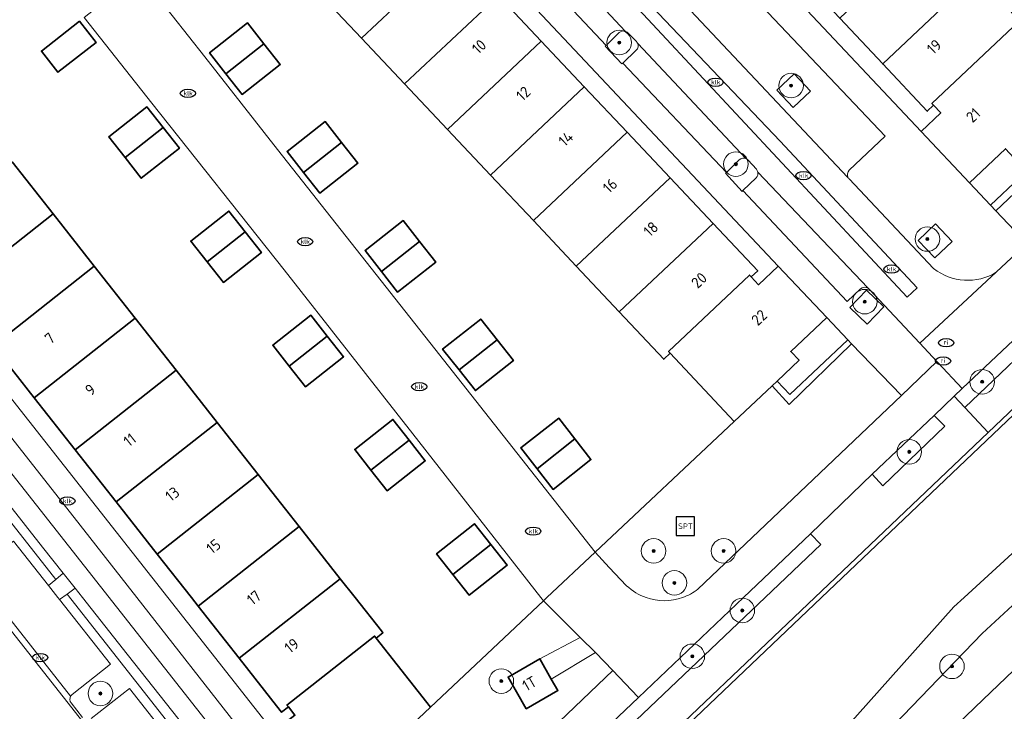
# Model space of a CAD drawing. Header units: metres. Extents: x 103671 to 105190, y 427150 to 429171.
# Tile 79 of 256: x 103753 to 103834, y 427741 to 427797. Entities that reach past the tile are written whole.
import ezdxf
from ezdxf.enums import TextEntityAlignment as Align

# ---------------------------------------------------------------- set-up
doc = ezdxf.new("R2010")
doc.units = ezdxf.units.M
for name, color, linetype, lineweight in [('B-WE-GR-BEPLANTING_CULTUUR_BODEMBEDEKKER-GV', 253, 'Continuous', 18), ('B-WE-GR-BEPLANTING_CULTUUR_HEESTERS-GV', 253, 'Continuous', 18), ('B-WE-GR-BOOM-S', 253, 'Continuous', 25), ('B-WE-GR-HAAG-GV', 253, 'Continuous', 13), ('B-WE-IE-MEUBILAIR-S', 253, 'Continuous', 25), ('B-WE-IE-MEUBILAIR_WEGMEUBILAIR-S', 253, 'Continuous', 25), ('B-WE-IE-TERREINAFSCHEIDING_KUNSTMATIG_MUUR-G', 253, 'IE-TERREINAFSCHEIDING_KUNSTMATIG-SO', 18), ('B-WE-IE-TERREINAFSCHEIDING_KUNSTMATIG_MUUR-GV', 253, 'Continuous', 18), ('B-WE-OG-BEBOUWING-GV', 253, 'Continuous', 35), ('B-WE-OG-BEBOUWING-T18', 7, 'Continuous', 18), ('B-WE-OG-TERREIN_BEGROEID-GV', 253, 'Continuous', 18), ('B-WE-OG-TERREIN_ERF-GV', 253, 'Continuous', 18), ('B-WE-OG-TERREIN_OEVER-GV', 253, 'Continuous', 18), ('B-WE-OG-WATER_SLOOT-GV', 253, 'Continuous', 18), ('B-WE-VH-GESLOTENVERHARDING_ASFALT-GV', 253, 'Continuous', 18), ('B-WE-VH-ONVERHARD_ZAND-GV', 253, 'Continuous', 18), ('B-WE-VH-OPENVERHARDING-GV', 253, 'Continuous', 18), ('B-WE-VH-OPENVERHARDING_BETONSTRAATSTEEN-GV', 253, 'Continuous', 18), ('B-WE-VH-OPENVERHARDING_TEGEL-GV', 253, 'Continuous', 18), ('X-XX-AL-VERWIJZING-G', 253, 'Continuous', 18)]:
    doc.layers.add(name, color=color, linetype=linetype, lineweight=lineweight)
doc.styles.add('NLCS-ISO', font='NLCS-ISO.ttf')
doc.styles.add('NLCS-ISO-M500-T18', font='NLCS-ISO.ttf', dxfattribs={"height": 0.9})
doc.linetypes.add('IE-TERREINAFSCHEIDING_KUNSTMATIG-SO', pattern='A,4,[82,NLCS.SHX,S=0.75,R=90,X=0,Y=0],4,-2', length=10)

# ---------------------------------------------------------------- blocks, each defined once
blk = doc.blocks.new('SIE-MEUBILAIR_PUT_KOLK-SO')
blk.add_ellipse((0, 0), major_axis=(1.25, 0), ratio=0.54)
at = {"style": 'NLCS-ISO'}
blk.add_text('klk', height=0.75, dxfattribs=at).set_placement((0.03, 0), align=Align.MIDDLE_CENTER)
blk = doc.blocks.new('SIE-MEUBILAIR_PUT_RIOOLPUT-SO')
blk.add_ellipse((0, 0), major_axis=(1.25, 0), ratio=0.54)
at = {"style": 'NLCS-ISO'}
blk.add_text('ri', height=0.75, dxfattribs=at).set_placement((-0.04, 0.07), align=Align.MIDDLE_CENTER)
blk = doc.blocks.new('SIE-WEG_SPEELTOESTEL-SO')
at = {"flags": 128}
blk.add_lwpolyline([(-3.75, -3.75), (3.75, -3.75), (3.75, 3.75), (-3.75, 3.75)], close=True, dxfattribs=at)
at = {"style": 'NLCS-ISO'}
blk.add_text('SPT', height=2.25, dxfattribs=at).set_placement((0, 0), align=Align.MIDDLE_CENTER)
blk = doc.blocks.new('SGR-BOOM_GBKN-SO')
at = {"linetype": 'ByBlock', "lineweight": 18}
h = blk.add_hatch(color=0, dxfattribs=at)
h.dxf.hatch_style = 1
edge = h.paths.add_edge_path()
edge.add_arc((0, 0), 0.25, 0, 360)
at = {"color": 0, "linetype": 'ByBlock', "lineweight": 18}
for radius in [2, 0.25]:
    blk.add_circle((0, 0), radius, dxfattribs=at)
at = {"color": 0, "linetype": 'ByBlock', "lineweight": 18, "style": 'NLCS-ISO'}
blk.add_attdef('SOORT', (2.5, 0), '', height=1.5, dxfattribs=at)

msp = doc.modelspace()

# ---------------------------------------------------------------- linework, layer by layer
at = {"layer": 'B-WE-GR-BEPLANTING_CULTUUR_BODEMBEDEKKER-GV', "flags": 128}
for points in [[(103749.868, 427752.144), (103752.979, 427754.593), (103755.824, 427750.978), (103756.41, 427751.484), (103749.449, 427760.333), (103748.813, 427759.887), (103751.448, 427756.539), (103748.336, 427754.09)], [(103759.3, 427740.158), (103762.412, 427742.607), (103767.914, 427735.615), (103768.541, 427736.062), (103757.35, 427750.288), (103756.724, 427749.835), (103760.866, 427744.571), (103757.754, 427742.122)], [(103757.671, 427741.42), (103758.598, 427740.241)]]:
    msp.add_lwpolyline(points, dxfattribs=at)
at = {"layer": 'B-WE-GR-BEPLANTING_CULTUUR_BODEMBEDEKKER-GV'}
for points in [[(103757.628, 427741.975, 0.303349), (103757.671, 427741.42)], [(103757.754, 427742.122, 0.098601), (103757.628, 427741.975)]]:
    msp.add_lwpolyline(points, format="xyb", dxfattribs=at)
at = {"layer": 'B-WE-GR-BEPLANTING_CULTUUR_HEESTERS-GV', "flags": 128}
for points in [[(103802.3, 427796.007), (103801.225, 427794.972), (103801.161, 427794.911), (103802.518, 427793.464), (103802.603, 427793.536), (103803.686, 427794.57)], [(103803.7, 427795.28), (103803.006, 427795.995)], [(103812.08, 427785.64), (103811.031, 427784.621), (103810.966, 427784.559), (103812.311, 427783.085), (103812.377, 427783.143), (103813.449, 427784.181)], [(103813.472, 427784.877), (103812.799, 427785.617)]]:
    msp.add_lwpolyline(points, dxfattribs=at)
at = {"layer": 'B-WE-GR-BEPLANTING_CULTUUR_HEESTERS-GV'}
for points in [[(103802.788, 427796.127, 0.268645), (103802.3, 427796.007)], [(103803.006, 427795.995, 0.130568), (103802.788, 427796.127)], [(103803.686, 427794.57, 0.332443), (103803.786, 427795.16)], [(103803.786, 427795.16, 0.067719), (103803.7, 427795.28)], [(103812.663, 427785.723, 0.324999), (103812.08, 427785.64)], [(103812.799, 427785.617, 0.090543), (103812.663, 427785.723)], [(103813.449, 427784.181, 0.261005), (103813.589, 427784.652)], [(103813.589, 427784.652, 0.128743), (103813.472, 427784.877)]]:
    msp.add_lwpolyline(points, format="xyb", dxfattribs=at)
at = {"layer": 'B-WE-GR-BEPLANTING_CULTUUR_HEESTERS-GV', "flags": 128}
for points in [[(103816.466, 427789.922), (103817.877, 427791.247), (103816.552, 427792.659), (103815.14, 427791.334)], [(103828.072, 427780.434), (103826.646, 427779.085), (103827.995, 427777.658), (103829.421, 427779.007)], [(103822.435, 427775.038), (103821.08, 427773.635), (103822.483, 427772.279), (103823.839, 427773.683)]]:
    msp.add_lwpolyline(points, close=True, dxfattribs=at)
at = {"layer": 'B-WE-GR-HAAG-GV', "flags": 128}
for points in [[(103836.638, 427787.902), (103836.233, 427787.519), (103837.269, 427786.42), (103832.531, 427781.958), (103832.962, 427781.505), (103838.101, 427786.349)], [(103837.193, 427773.578), (103830.233, 427767.016), (103829.572, 427766.393), (103830.449, 427765.485), (103838.034, 427772.713)], [(103815.154, 427767.63), (103814.754, 427767.254), (103816.148, 427765.735), (103821.225, 427770.678), (103820.919, 427770.997), (103816.197, 427766.53)], [(103828.809, 427763.948), (103827.945, 427764.829), (103822.895, 427760.056), (103823.775, 427759.107)], [(103750.082, 427760.798), (103749.449, 427760.333), (103756.41, 427751.484), (103757.02, 427751.984), (103755.336, 427754.111)], [(103814.174, 427750), (103818.731, 427754.333), (103817.881, 427755.197), (103812.411, 427750), (103803.86, 427741.876), (103800.059, 427738.264), (103800.916, 427737.394)], [(103757.987, 427750.762), (103757.35, 427750.288), (103768.541, 427736.062), (103769.207, 427736.566), (103768.533, 427737.439), (103762.237, 427745.393), (103758.59, 427750)]]:
    msp.add_lwpolyline(points, close=True, dxfattribs=at)
at = {"layer": 'B-WE-IE-TERREINAFSCHEIDING_KUNSTMATIG_MUUR-G', "flags": 128}
msp.add_lwpolyline([(103788.275, 427720.967), (103789.749, 427722.37), (103791.955, 427724.47), (103818.777, 427750), (103914.947, 427841.537), (103918.264, 427844.694), (103918.915, 427845.314), (103925.304, 427834.025), (103925.634, 427834.225), (103919.011, 427845.923), (103875.669, 427804.671), (103832.356, 427763.447), (103818.228, 427750), (103788.002, 427721.231)], close=True, dxfattribs=at)
at = {"layer": 'B-WE-IE-TERREINAFSCHEIDING_KUNSTMATIG_MUUR-GV', "flags": 128}
msp.add_lwpolyline([(103788.275, 427720.967), (103789.749, 427722.37), (103791.955, 427724.47), (103818.777, 427750), (103914.947, 427841.537), (103918.264, 427844.694), (103918.915, 427845.314), (103925.304, 427834.025), (103925.634, 427834.225), (103919.011, 427845.923), (103875.669, 427804.671), (103832.356, 427763.447), (103818.228, 427750), (103788.002, 427721.231)], close=True, dxfattribs=at)
at = {"layer": 'B-WE-OG-BEBOUWING-GV', "flags": 128}
for points in [[(103788.965, 427802.741), (103785.468, 427806.454), (103777.83, 427799.261), (103781.326, 427795.549)], [(103831.389, 427800.687), (103827.892, 427804.4), (103820.266, 427797.182), (103823.762, 427793.468)], [(103792.461, 427799.029), (103788.965, 427802.741), (103781.326, 427795.549), (103784.822, 427791.836)], [(103834.516, 427796.348), (103835.026, 427796.828), (103831.389, 427800.687), (103823.762, 427793.468), (103827.393, 427789.612), (103827.903, 427790.091), (103827.766, 427790.237), (103834.379, 427796.494)], [(103795.958, 427795.317), (103792.461, 427799.029), (103784.822, 427791.836), (103788.319, 427788.123)], [(103758.342, 427796.944), (103755.241, 427794.509), (103756.592, 427792.781), (103759.694, 427795.206)], [(103773.37, 427795.107), (103772.04, 427796.796), (103768.936, 427794.353), (103770.266, 427792.664)], [(103830.823, 427783.784), (103833.753, 427786.552), (103834.44, 427785.825), (103836.233, 427787.519), (103836.638, 427787.902), (103839.725, 427790.819), (103834.516, 427796.348), (103834.379, 427796.494), (103827.766, 427790.237), (103827.903, 427790.091), (103828.492, 427789.465), (103826.891, 427787.958)], [(103773.37, 427795.107), (103770.266, 427792.664), (103771.589, 427790.982), (103774.693, 427793.425)], [(103795.958, 427795.317), (103788.319, 427788.123), (103791.815, 427784.41), (103799.455, 427791.604)], [(103799.455, 427791.604), (103791.815, 427784.41), (103795.311, 427780.697), (103802.951, 427787.892)], [(103765.164, 427788.277), (103763.834, 427789.966), (103760.73, 427787.523), (103762.06, 427785.834)], [(103779.697, 427787.07), (103778.361, 427788.767), (103775.258, 427786.323), (103776.594, 427784.626)], [(103765.164, 427788.277), (103762.06, 427785.834), (103763.383, 427784.152), (103766.487, 427786.595)], [(103795.311, 427780.697), (103798.807, 427776.984), (103806.448, 427784.179), (103802.951, 427787.892)], [(103779.697, 427787.07), (103776.594, 427784.626), (103777.918, 427782.945), (103781.021, 427785.389)], [(103752.875, 427785.49), (103744.63, 427779.002), (103747.97, 427774.759), (103756.215, 427781.246)], [(103809.945, 427780.467), (103806.448, 427784.179), (103798.807, 427776.984), (103802.303, 427773.272)], [(103759.554, 427777.002), (103756.215, 427781.246), (103747.97, 427774.759), (103751.31, 427770.516)], [(103771.843, 427779.789), (103770.513, 427781.479), (103767.409, 427779.037), (103768.739, 427777.346)], [(103786.042, 427779.007), (103784.713, 427780.701), (103781.605, 427778.263), (103782.934, 427776.569)], [(103813.059, 427776.112), (103813.583, 427776.605), (103809.945, 427780.467), (103802.303, 427773.272), (103805.934, 427769.417), (103806.45, 427769.903), (103806.316, 427770.045), (103812.918, 427776.262)], [(103771.843, 427779.789), (103768.739, 427777.346), (103770.062, 427775.664), (103773.166, 427778.107)], [(103786.042, 427779.007), (103782.934, 427776.569), (103784.255, 427774.885), (103787.363, 427777.323)], [(103759.554, 427777.002), (103751.31, 427770.516), (103754.65, 427766.273), (103762.893, 427772.759)], [(103806.45, 427769.903), (103811.675, 427764.354), (103814.754, 427767.254), (103815.154, 427767.63), (103816.955, 427769.326), (103816.27, 427770.053), (103819.201, 427772.813), (103815.255, 427776.986), (103813.655, 427775.479), (103813.059, 427776.112), (103812.918, 427776.262), (103806.316, 427770.045)], [(103757.99, 427762.03), (103766.232, 427768.515), (103762.893, 427772.759), (103754.65, 427766.273)], [(103778.528, 427771.294), (103777.192, 427772.991), (103774.088, 427770.548), (103775.424, 427768.851)], [(103792.362, 427770.992), (103791.023, 427772.687), (103787.923, 427770.239), (103789.262, 427768.544)], [(103778.528, 427771.294), (103775.424, 427768.851), (103776.747, 427767.169), (103779.851, 427769.612)], [(103792.362, 427770.992), (103789.262, 427768.544), (103790.588, 427766.864), (103793.688, 427769.312)], [(103766.232, 427768.515), (103757.99, 427762.03), (103761.33, 427757.786), (103769.572, 427764.271)], [(103761.33, 427757.786), (103764.67, 427753.543), (103772.911, 427760.027), (103769.572, 427764.271)], [(103785.187, 427762.825), (103783.868, 427764.507), (103780.759, 427762.07), (103782.078, 427760.388)], [(103798.685, 427762.921), (103797.374, 427764.601), (103794.281, 427762.186), (103795.613, 427760.492)], [(103785.187, 427762.825), (103782.078, 427760.388), (103783.398, 427758.704), (103786.507, 427761.141)], [(103798.685, 427762.921), (103795.613, 427760.492), (103796.935, 427758.809), (103800.002, 427761.234)], [(103776.25, 427755.783), (103772.911, 427760.027), (103764.67, 427753.543), (103767.459, 427750), (103768.01, 427749.3)], [(103768.01, 427749.3), (103771.35, 427745.057), (103779.589, 427751.54), (103776.25, 427755.783)], [(103791.854, 427754.328), (103790.513, 427756.021), (103787.422, 427753.574), (103788.763, 427751.881)], [(103791.854, 427754.328), (103788.763, 427751.881), (103790.091, 427750.203), (103793.182, 427752.65)], [(103771.35, 427745.057), (103774.69, 427740.813), (103774.811, 427740.661), (103775.36, 427741.094), (103775.24, 427741.246), (103782.381, 427746.865), (103782.504, 427746.708), (103783.052, 427747.14), (103782.929, 427747.296), (103780.801, 427750), (103779.589, 427751.54)], [(103775.36, 427741.094), (103775.886, 427740.426), (103774.158, 427739.066), (103778.044, 427734.1), (103781.066, 427736.886), (103781.744, 427736.151), (103784.242, 427738.526), (103784.474, 427738.747), (103786.935, 427741.086), (103782.504, 427746.708), (103782.381, 427746.865), (103775.24, 427741.246)], [(103796.771, 427743.371), (103795.829, 427745.014), (103793.253, 427743.532), (103794.732, 427740.953), (103797.308, 427742.435)]]:
    msp.add_lwpolyline(points, close=True, dxfattribs=at)
at = {"layer": 'B-WE-OG-TERREIN_BEGROEID-GV', "flags": 128}
for points in [[(103851.381, 427793.917), (103847.335, 427797.978), (103839.725, 427790.819), (103836.638, 427787.902), (103838.101, 427786.349), (103832.962, 427781.505), (103835.012, 427779.354), (103835.496, 427778.846)], [(103801.785, 427744.06), (103800.369, 427745.535), (103796.771, 427743.371), (103797.308, 427742.435), (103794.732, 427740.953), (103793.253, 427743.532), (103795.829, 427745.014), (103799.117, 427746.761), (103796.783, 427749.094), (103796.128, 427749.732), (103786.935, 427741.086), (103784.474, 427738.747), (103786.059, 427736.979), (103780.119, 427731.401), (103781.642, 427729.313), (103782.855, 427730.326), (103785.003, 427728.031)]]:
    msp.add_lwpolyline(points, close=True, dxfattribs=at)
for points in [[(103825.277, 427766.452), (103821.225, 427770.678), (103816.148, 427765.735), (103814.754, 427767.254), (103811.675, 427764.354), (103800.339, 427753.693), (103801.471, 427752.456), (103802.906, 427750.968)], [(103808.71, 427750.682), (103825.277, 427766.452)], [(103835.036, 427750), (103831.866, 427747.08), (103821.841, 427736.667), (103802.574, 427718.588), (103797.447, 427714.441), (103789.749, 427722.37), (103788.275, 427720.967), (103797.465, 427709.311), (103802.232, 427713.905), (103807.065, 427718.526), (103811.941, 427723.164), (103812.267, 427722.786), (103813.774, 427724.224), (103818.723, 427728.947), (103818.378, 427729.309), (103822.095, 427732.856), (103822.391, 427732.545), (103826.256, 427736.247), (103831.946, 427741.697), (103840.615, 427750)]]:
    msp.add_lwpolyline(points, dxfattribs=at)
at = {"layer": 'B-WE-OG-TERREIN_BEGROEID-GV'}
for points in [[(103802.906, 427750.968, 0.105159), (103804.499, 427750)], [(103807.452, 427750, 0.080649), (103808.71, 427750.682)], [(103804.499, 427750, 0.169681), (103807.452, 427750)]]:
    msp.add_lwpolyline(points, format="xyb", dxfattribs=at)
at = {"layer": 'B-WE-OG-TERREIN_ERF-GV', "flags": 128}
for points in [[(103795.795, 427823.177), (103792.158, 427827.041), (103791.066, 427826.012), (103826.891, 427787.958), (103828.492, 427789.465), (103827.903, 427790.091), (103827.393, 427789.612), (103823.762, 427793.468), (103820.266, 427797.182), (103816.77, 427800.895), (103813.274, 427804.609), (103809.778, 427808.322), (103806.283, 427812.036), (103802.787, 427815.75), (103799.291, 427819.463)], [(103779.43, 427815.052), (103778.338, 427814.025), (103781.971, 427810.167), (103785.468, 427806.454), (103788.965, 427802.741), (103792.461, 427799.029), (103795.958, 427795.317), (103799.455, 427791.604), (103802.951, 427787.892), (103806.448, 427784.179), (103809.945, 427780.467), (103813.583, 427776.605), (103813.059, 427776.112), (103813.655, 427775.479), (103815.255, 427776.986)], [(103795.311, 427780.697), (103791.815, 427784.41), (103788.319, 427788.123), (103784.822, 427791.836), (103781.326, 427795.549), (103777.83, 427799.261), (103774.334, 427802.974), (103770.701, 427806.833), (103768.954, 427805.188), (103766.72, 427803.55), (103768.076, 427801.83), (103764.974, 427799.384), (103763.618, 427801.104), (103763.225, 427800.795), (103768.543, 427794.044), (103774.481, 427786.504), (103786.869, 427770.778), (103800.339, 427753.693), (103811.675, 427764.354), (103806.45, 427769.903), (103805.934, 427769.417), (103802.303, 427773.272), (103798.807, 427776.984)], [(103774.481, 427786.504), (103768.543, 427794.044), (103763.225, 427800.795), (103758.735, 427797.253), (103764.227, 427790.275), (103775.022, 427776.7), (103785.505, 427763.329), (103795.919, 427750), (103796.128, 427749.732), (103796.413, 427750), (103800.339, 427753.693), (103786.869, 427770.778)], [(103758.342, 427796.944), (103759.694, 427795.206), (103756.592, 427792.781), (103755.241, 427794.509)], [(103771.589, 427790.982), (103770.266, 427792.664), (103768.936, 427794.353), (103772.04, 427796.796), (103773.37, 427795.107), (103774.693, 427793.425)], [(103762.06, 427785.834), (103760.73, 427787.523), (103763.834, 427789.966), (103765.164, 427788.277), (103766.487, 427786.595), (103763.383, 427784.152)], [(103777.918, 427782.945), (103776.594, 427784.626), (103775.258, 427786.323), (103778.361, 427788.767), (103779.697, 427787.07), (103781.021, 427785.389)], [(103837.269, 427786.42), (103836.233, 427787.519), (103834.44, 427785.825), (103833.753, 427786.552), (103830.823, 427783.784), (103832.531, 427781.958)], [(103757.99, 427762.03), (103754.65, 427766.273), (103751.31, 427770.516), (103747.97, 427774.759), (103744.63, 427779.002), (103741.161, 427783.424), (103740.082, 427782.584), (103739.982, 427782.483), (103765.551, 427750), (103774.158, 427739.066), (103775.886, 427740.426), (103775.36, 427741.094), (103774.811, 427740.661), (103774.69, 427740.813), (103771.35, 427745.057), (103768.01, 427749.3), (103767.459, 427750), (103764.67, 427753.543), (103761.33, 427757.786)], [(103768.739, 427777.346), (103767.409, 427779.037), (103770.513, 427781.479), (103771.843, 427779.789), (103773.166, 427778.107), (103770.062, 427775.664)], [(103787.363, 427777.323), (103784.255, 427774.885), (103782.934, 427776.569), (103781.605, 427778.263), (103784.713, 427780.701), (103786.042, 427779.007)], [(103778.528, 427771.294), (103779.851, 427769.612), (103776.747, 427767.169), (103775.424, 427768.851), (103774.088, 427770.548), (103777.192, 427772.991)], [(103791.023, 427772.687), (103792.362, 427770.992), (103793.688, 427769.312), (103790.588, 427766.864), (103789.262, 427768.544), (103787.923, 427770.239)], [(103820.919, 427770.997), (103819.201, 427772.813), (103816.27, 427770.053), (103816.955, 427769.326), (103815.154, 427767.63), (103816.197, 427766.53)], [(103785.187, 427762.825), (103786.507, 427761.141), (103783.398, 427758.704), (103782.078, 427760.388), (103780.759, 427762.07), (103783.868, 427764.507)], [(103797.374, 427764.601), (103798.685, 427762.921), (103800.002, 427761.234), (103796.935, 427758.809), (103795.613, 427760.492), (103794.281, 427762.186)], [(103791.854, 427754.328), (103793.182, 427752.65), (103790.091, 427750.203), (103788.763, 427751.881), (103787.422, 427753.574), (103790.513, 427756.021)]]:
    msp.add_lwpolyline(points, close=True, dxfattribs=at)
for points in [[(103752.875, 427785.49), (103756.215, 427781.246), (103759.554, 427777.002), (103762.893, 427772.759), (103766.232, 427768.515), (103769.572, 427764.271), (103772.911, 427760.027), (103776.25, 427755.783), (103779.589, 427751.54), (103780.801, 427750), (103782.929, 427747.296), (103783.052, 427747.14), (103782.504, 427746.708), (103786.935, 427741.086), (103796.128, 427749.732), (103795.919, 427750), (103785.505, 427763.329), (103775.022, 427776.7), (103764.227, 427790.275), (103758.735, 427797.253)], [(103840.615, 427750), (103831.946, 427741.697), (103826.256, 427736.247)]]:
    msp.add_lwpolyline(points, dxfattribs=at)
at = {"layer": 'B-WE-OG-TERREIN_OEVER-GV', "flags": 128}
msp.add_lwpolyline([(103835.929, 427755.077), (103830.381, 427750), (103829.549, 427749.239), (103819.238, 427737.677), (103813.217, 427733.872), (103808.939, 427730.804), (103805.036, 427724.676), (103800.614, 427720.286), (103797.451, 427718.016), (103796.338, 427718.027), (103794.176, 427721.308), (103791.955, 427724.47), (103789.749, 427722.37), (103797.447, 427714.441), (103802.574, 427718.588), (103821.841, 427736.667), (103831.866, 427747.08), (103835.036, 427750)], dxfattribs=at)
at = {"layer": 'B-WE-OG-WATER_SLOOT-GV', "flags": 128}
msp.add_lwpolyline([(103914.947, 427841.537), (103818.777, 427750), (103791.955, 427724.47), (103794.176, 427721.308), (103796.338, 427718.027), (103797.451, 427718.016), (103800.614, 427720.286), (103805.036, 427724.676), (103808.939, 427730.804), (103813.217, 427733.872), (103819.238, 427737.677), (103829.549, 427749.239), (103830.381, 427750), (103835.929, 427755.077)], dxfattribs=at)
at = {"layer": 'B-WE-VH-GESLOTENVERHARDING_ASFALT-GV', "flags": 128}
for points in [[(103771.507, 427739.149), (103763.018, 427750), (103758.408, 427755.893), (103745.941, 427771.728), (103734.352, 427786.469), (103722.557, 427801.457), (103721.389, 427802.94), (103717.83, 427807.399), (103715.339, 427810.553), (103711.861, 427814.954), (103696.327, 427834.673)], [(103696.327, 427829.017), (103709.383, 427812.443), (103712.865, 427808.035), (103715.351, 427804.887), (103718.863, 427800.471), (103721.533, 427797.084), (103728.366, 427788.415), (103729.287, 427787.247), (103730.861, 427785.25), (103737.806, 427776.417), (103738.685, 427775.299), (103743.466, 427769.218), (103749.152, 427761.981), (103750.082, 427760.798), (103755.336, 427754.111), (103757.02, 427751.984), (103757.987, 427750.762), (103758.59, 427750), (103762.237, 427745.393), (103768.533, 427737.439)], [(103796.083, 427734.481), (103800.059, 427738.264), (103803.86, 427741.876), (103803.824, 427741.914), (103801.785, 427744.06), (103785.003, 427728.031), (103783.856, 427726.95)]]:
    msp.add_lwpolyline(points, dxfattribs=at)
at = {"layer": 'B-WE-VH-ONVERHARD_ZAND-GV', "flags": 128}
for points in [[(103836.638, 427787.902), (103836.233, 427787.519), (103837.269, 427786.42), (103832.531, 427781.958), (103832.962, 427781.505), (103838.101, 427786.349)], [(103837.193, 427773.578), (103830.233, 427767.016), (103829.572, 427766.393), (103830.449, 427765.485), (103838.034, 427772.713)], [(103815.154, 427767.63), (103814.754, 427767.254), (103816.148, 427765.735), (103821.225, 427770.678), (103820.919, 427770.997), (103816.197, 427766.53)], [(103828.809, 427763.948), (103827.945, 427764.829), (103822.895, 427760.056), (103823.775, 427759.107)], [(103750.082, 427760.798), (103749.449, 427760.333), (103756.41, 427751.484), (103757.02, 427751.984), (103755.336, 427754.111)], [(103814.174, 427750), (103818.731, 427754.333), (103817.881, 427755.197), (103812.411, 427750), (103803.86, 427741.876), (103800.059, 427738.264), (103800.916, 427737.394)], [(103757.987, 427750.762), (103757.35, 427750.288), (103768.541, 427736.062), (103769.207, 427736.566), (103768.533, 427737.439), (103762.237, 427745.393), (103758.59, 427750)]]:
    msp.add_lwpolyline(points, close=True, dxfattribs=at)
at = {"layer": 'B-WE-VH-OPENVERHARDING-GV', "flags": 128}
for points in [[(103833.012, 427776.489), (103835.496, 427778.846), (103835.012, 427779.354), (103832.962, 427781.505), (103832.531, 427781.958), (103830.823, 427783.784), (103826.891, 427787.958), (103791.066, 427826.012), (103790.028, 427827.114)], [(103788.396, 427819.476), (103791.294, 427822.234), (103807.896, 427804.538), (103823.96, 427787.569), (103821.036, 427784.802)], [(103719.042, 427790.506), (103718.876, 427790.377), (103771.617, 427723.359), (103777.28, 427716.162), (103780.261, 427712.364), (103787.69, 427702.898), (103787.857, 427703.025), (103779.7, 427713.419), (103777.933, 427715.67), (103777.445, 427716.292), (103777.277, 427716.505), (103771.785, 427723.485)], [(103821.016, 427784.096), (103827.904, 427776.79)], [(103757.628, 427741.975), (103749.686, 427752.054)], [(103758.598, 427740.241), (103757.671, 427741.42)]]:
    msp.add_lwpolyline(points, dxfattribs=at)
at = {"layer": 'B-WE-VH-OPENVERHARDING-GV'}
for points in [[(103821.036, 427784.802, 0.344999), (103820.945, 427784.192)], [(103820.945, 427784.192, 0.053588), (103821.016, 427784.096)], [(103827.904, 427776.79, 0.310467), (103833.012, 427776.489)], [(103757.671, 427741.42, -0.303349), (103757.628, 427741.975)]]:
    msp.add_lwpolyline(points, format="xyb", dxfattribs=at)
at = {"layer": 'B-WE-VH-OPENVERHARDING-GV', "flags": 128}
for points in [[(103827.995, 427777.658), (103826.646, 427779.085), (103828.072, 427780.434), (103829.421, 427779.007)], [(103756.41, 427751.484), (103755.824, 427750.978), (103756.594, 427750), (103756.724, 427749.835), (103757.35, 427750.288), (103757.987, 427750.762), (103757.02, 427751.984)]]:
    msp.add_lwpolyline(points, close=True, dxfattribs=at)
at = {"layer": 'B-WE-VH-OPENVERHARDING_BETONSTRAATSTEEN-GV', "flags": 128}
for points in [[(103815.414, 427787.183), (103826.568, 427775.224), (103825.752, 427774.463), (103805.405, 427796.279), (103785.803, 427817.295), (103777.526, 427825.567), (103764.937, 427838.148), (103765.601, 427838.776), (103776.251, 427828.28)], [(103815.414, 427787.183), (103776.251, 427828.28), (103765.601, 427838.776), (103764.937, 427838.148), (103777.526, 427825.567), (103785.803, 427817.295), (103805.405, 427796.279), (103825.752, 427774.463), (103826.568, 427775.224)], [(103875.669, 427804.671), (103873.76, 427806.665), (103873.343, 427807.105), (103872.925, 427807.545), (103871.269, 427805.998), (103872.124, 427805.137), (103858.99, 427792.606), (103858.164, 427793.525), (103852.421, 427788.087), (103853.286, 427787.203), (103839.562, 427774.16), (103838.711, 427775.125), (103837.193, 427773.578), (103838.034, 427772.713), (103830.449, 427765.485), (103832.356, 427763.447)], [(103816.466, 427789.922), (103815.14, 427791.334), (103816.552, 427792.659), (103817.877, 427791.247)], [(103718.876, 427790.377), (103714.805, 427787.199), (103773.853, 427712.199), (103783.608, 427699.806), (103787.69, 427702.898), (103780.261, 427712.364), (103777.28, 427716.162), (103771.617, 427723.359)], [(103822.483, 427772.279), (103821.08, 427773.635), (103822.435, 427775.038), (103823.839, 427773.683)], [(103818.228, 427750), (103832.356, 427763.447), (103830.449, 427765.485), (103829.572, 427766.393), (103827.945, 427764.829), (103828.809, 427763.948), (103823.775, 427759.107), (103822.895, 427760.056), (103817.881, 427755.197), (103818.731, 427754.333), (103814.174, 427750), (103800.916, 427737.394), (103800.059, 427738.264), (103796.083, 427734.481), (103796.933, 427733.608), (103787.856, 427724.879), (103786.985, 427725.806), (103785.561, 427724.433), (103785.54, 427724.413), (103785.519, 427724.393), (103788.002, 427721.231)], [(103800.369, 427745.535), (103799.117, 427746.761), (103795.829, 427745.014), (103796.771, 427743.371)]]:
    msp.add_lwpolyline(points, close=True, dxfattribs=at)
for points in [[(103760.825, 427836.522), (103762.914, 427834.482), (103767.494, 427830.008), (103779.702, 427818.042), (103778.07, 427816.497), (103779.43, 427815.052), (103815.255, 427776.986), (103819.201, 427772.813), (103820.919, 427770.997), (103821.225, 427770.678), (103825.277, 427766.452), (103828.179, 427769.214)], [(103787.768, 427819.426), (103787.803, 427819.389), (103820.905, 427784.234), (103820.945, 427784.192)], [(103820.945, 427784.192), (103820.905, 427784.234), (103787.803, 427819.389), (103787.768, 427819.426)], [(103821.949, 427775.14), (103820.876, 427774.109), (103812.377, 427783.143), (103812.311, 427783.085), (103810.966, 427784.559), (103811.031, 427784.621), (103802.603, 427793.536), (103802.518, 427793.464), (103801.161, 427794.911), (103801.225, 427794.972), (103792.824, 427803.908), (103792.745, 427803.836), (103791.374, 427805.302), (103791.438, 427805.364), (103782.985, 427814.354), (103784.055, 427815.385)], [(103802.788, 427796.127), (103802.782, 427796.134), (103794.098, 427805.444), (103794.06, 427805.484)], [(103794.06, 427805.484), (103794.098, 427805.444), (103802.782, 427796.134), (103802.788, 427796.127)], [(103793.936, 427804.923), (103792.824, 427803.908), (103801.225, 427794.972), (103802.3, 427796.007)], [(103821.036, 427784.802), (103823.96, 427787.569), (103807.896, 427804.538)], [(103739.982, 427782.483), (103740.082, 427782.584), (103731.499, 427793.291), (103727.493, 427798.342), (103723.92, 427802.847), (103722.557, 427801.457), (103734.352, 427786.469), (103745.941, 427771.728), (103758.408, 427755.893), (103763.018, 427750), (103771.507, 427739.149), (103778.53, 427730.283), (103781.045, 427727.029)], [(103803.006, 427795.995), (103803.7, 427795.28)], [(103812.663, 427785.723), (103812.617, 427785.772), (103803.82, 427795.125), (103803.786, 427795.16)], [(103803.786, 427795.16), (103803.82, 427795.125), (103812.617, 427785.772), (103812.663, 427785.723)], [(103803.686, 427794.57), (103802.603, 427793.536), (103811.031, 427784.621), (103812.08, 427785.64)], [(103812.799, 427785.617), (103813.472, 427784.877)], [(103822.579, 427775.191), (103822.543, 427775.229), (103813.592, 427784.648), (103813.589, 427784.652)], [(103813.589, 427784.652), (103813.592, 427784.648), (103822.543, 427775.229), (103822.579, 427775.191)], [(103813.449, 427784.181), (103812.377, 427783.143), (103820.876, 427774.109), (103821.949, 427775.14)], [(103827.904, 427776.79), (103821.016, 427784.096)], [(103783.856, 427726.95), (103785.003, 427728.031), (103782.855, 427730.326), (103781.642, 427729.313), (103780.119, 427731.401), (103779.806, 427731.83), (103779.615, 427732.092), (103778.044, 427734.1), (103774.158, 427739.066), (103765.551, 427750), (103739.982, 427782.483)], [(103835.496, 427778.846), (103833.012, 427776.489), (103826.784, 427770.707), (103828.179, 427769.214), (103828.237, 427769.152), (103830.233, 427767.016), (103837.193, 427773.578)], [(103822.662, 427775.12), (103826.784, 427770.707), (103833.012, 427776.489)], [(103828.179, 427769.214), (103826.784, 427770.707), (103822.662, 427775.12)], [(103822.895, 427760.056), (103827.945, 427764.829), (103829.572, 427766.393), (103830.233, 427767.016), (103828.237, 427769.152), (103828.179, 427769.214), (103825.277, 427766.452), (103808.71, 427750.682)], [(103802.906, 427750.968), (103801.471, 427752.456), (103800.339, 427753.693), (103796.413, 427750), (103796.128, 427749.732), (103796.783, 427749.094), (103799.117, 427746.761), (103800.369, 427745.535), (103801.785, 427744.06), (103803.824, 427741.914), (103803.86, 427741.876), (103812.411, 427750), (103817.881, 427755.197), (103822.895, 427760.056)]]:
    msp.add_lwpolyline(points, dxfattribs=at)
at = {"layer": 'B-WE-VH-OPENVERHARDING_BETONSTRAATSTEEN-GV'}
for points in [[(103802.3, 427796.007, -0.268645), (103802.788, 427796.127)], [(103802.788, 427796.127, -0.130568), (103803.006, 427795.995)], [(103803.786, 427795.16, -0.332443), (103803.686, 427794.57)], [(103803.7, 427795.28, -0.067719), (103803.786, 427795.16)], [(103812.08, 427785.64, -0.324999), (103812.663, 427785.723)], [(103812.663, 427785.723, -0.090543), (103812.799, 427785.617)], [(103813.589, 427784.652, -0.261005), (103813.449, 427784.181)], [(103813.472, 427784.877, -0.128743), (103813.589, 427784.652)], [(103820.945, 427784.192, -0.344999), (103821.036, 427784.802)], [(103821.016, 427784.096, -0.053588), (103820.945, 427784.192)], [(103833.012, 427776.489, -0.310467), (103827.904, 427776.79)], [(103821.949, 427775.14, -0.355825), (103822.579, 427775.191)], [(103822.579, 427775.191, 0.355825), (103821.949, 427775.14)], [(103822.579, 427775.191, -0.064545), (103822.662, 427775.12)], [(103822.662, 427775.12, 0.064545), (103822.579, 427775.191)], [(103804.499, 427750, -0.105159), (103802.906, 427750.968)], [(103808.71, 427750.682, -0.080649), (103807.452, 427750)], [(103807.452, 427750, -0.169681), (103804.499, 427750)]]:
    msp.add_lwpolyline(points, format="xyb", dxfattribs=at)
at = {"layer": 'B-WE-VH-OPENVERHARDING_TEGEL-GV', "flags": 128}
for points in [[(103757.754, 427742.122), (103760.866, 427744.571), (103756.724, 427749.835), (103756.594, 427750), (103755.824, 427750.978), (103752.979, 427754.593), (103749.868, 427752.144)], [(103749.686, 427752.054), (103757.628, 427741.975)], [(103771.868, 427724.187), (103774.98, 427726.636), (103768.836, 427734.444), (103767.914, 427735.615), (103762.412, 427742.607), (103759.3, 427740.158)]]:
    msp.add_lwpolyline(points, dxfattribs=at)
at = {"layer": 'B-WE-VH-OPENVERHARDING_TEGEL-GV'}
msp.add_lwpolyline([(103757.628, 427741.975, -0.098601), (103757.754, 427742.122)], format="xyb", dxfattribs=at)
at = {"layer": 'X-XX-AL-VERWIJZING-G', "flags": 128}
msp.add_lwpolyline([(103882.547, 427595.246), (103701.395, 427825.435)], dxfattribs=at)

# ---------------------------------------------------------------- block references
at = {"layer": 'B-WE-GR-BOOM-S', "xscale": 0.5, "yscale": 0.5, "zscale": 0.5}
for p in [(103802.3, 427795.2), (103816.3, 427791.7), (103811.8, 427785.3), (103827.4, 427779.2), (103822.3, 427774.1), (103831.859, 427767.58), (103825.924, 427761.871), (103805.1, 427753.8), (103810.8, 427753.8), (103806.8, 427751.2), (103812.326, 427748.952), (103808.256, 427745.221), (103829.4, 427744.4), (103792.7, 427743.2), (103760.055, 427742.19)]:
    msp.add_blockref('SGR-BOOM_GBKN-SO', p, dxfattribs=at)
at = {"layer": 'B-WE-IE-MEUBILAIR-S', "xscale": 0.5, "yscale": 0.5, "zscale": 0.5}
for name, p in [('SIE-MEUBILAIR_PUT_KOLK-SO', (103810.15, 427791.97)), ('SIE-MEUBILAIR_PUT_KOLK-SO', (103767.18, 427791.07)), ('SIE-MEUBILAIR_PUT_KOLK-SO', (103817.31, 427784.37)), ('SIE-MEUBILAIR_PUT_KOLK-SO', (103776.72, 427778.99)), ('SIE-MEUBILAIR_PUT_KOLK-SO', (103824.47, 427776.75)), ('SIE-MEUBILAIR_PUT_RIOOLPUT-SO', (103828.922, 427770.752)), ('SIE-MEUBILAIR_PUT_RIOOLPUT-SO', (103828.674, 427769.268)), ('SIE-MEUBILAIR_PUT_KOLK-SO', (103786.02, 427767.18)), ('SIE-MEUBILAIR_PUT_KOLK-SO', (103757.36, 427757.87)), ('SIE-MEUBILAIR_PUT_KOLK-SO', (103795.3, 427755.41)), ('SIE-MEUBILAIR_PUT_KOLK-SO', (103755.15, 427745.12))]:
    msp.add_blockref(name, p, dxfattribs=at)
at = {"layer": 'B-WE-IE-MEUBILAIR_WEGMEUBILAIR-S', "xscale": 0.2, "yscale": 0.2, "zscale": 0.2}
msp.add_blockref('SIE-WEG_SPEELTOESTEL-SO', (103807.693, 427755.817), dxfattribs=at)

# ---------------------------------------------------------------- texts
at = {"layer": 'B-WE-OG-BEBOUWING-T18', "style": 'NLCS-ISO-M500-T18'}
for s, rotation, p in [('10', 43.3, (103790.889, 427794.864)), ('19', 43.3, (103827.951, 427794.855)), ('12', 43.3, (103794.49, 427791.042)), ('21', 43.3, (103831.133, 427789.289)), ('14', 43.3, (103797.954, 427787.364)), ('16', 43.3, (103801.551, 427783.544)), ('18', 43.3, (103804.877, 427780.013)), ('20', 43.3, (103808.806, 427775.842)), ('22', 43.4, (103813.701, 427772.808)), ('7', 38.2, (103755.927, 427771.118)), ('9', 38.2, (103759.226, 427766.926)), ('11', 38.2, (103762.438, 427762.846)), ('13', 38.2, (103765.913, 427758.431)), ('15', 38.2, (103769.266, 427754.171)), ('17', 38.2, (103772.557, 427749.991)), ('19', 38.2, (103775.63, 427746.087)), ('1T', 29.8, (103795, 427743))]:
    msp.add_text(s, height=0.9, rotation=rotation, dxfattribs=at).set_placement(p, align=Align.MIDDLE)

doc.saveas('drawing.dxf')
